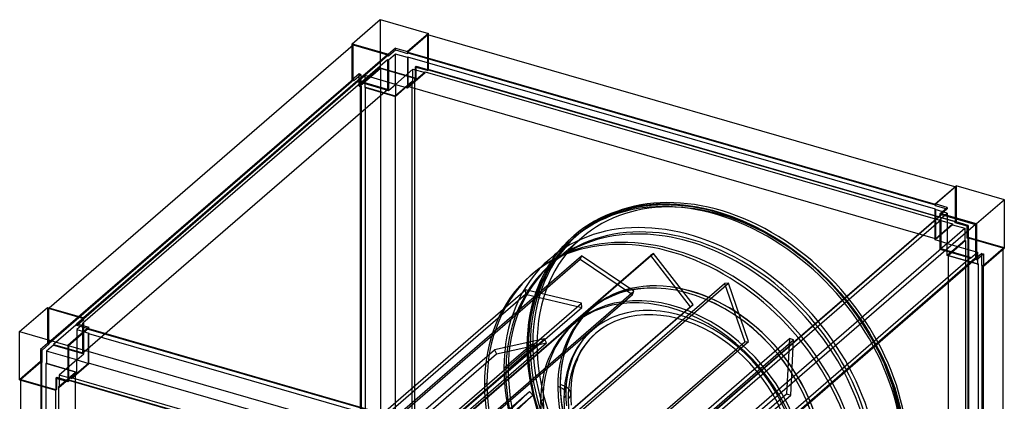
# Model space of a CAD drawing. Header units: millimetres. Extents: x -532 to 532, y -599 to 581.
# Tile 3 of 3: x -512 to 512, y 183 to 581. Entities that reach past the tile are written whole.
import ezdxf

# ---------------------------------------------------------------- set-up
doc = ezdxf.new("R2010")
doc.units = ezdxf.units.MM
doc.layers.add('MAIN-1', color=7, linetype='Continuous')
doc.layers.add('MAIN-2', color=7, linetype='Continuous')

msp = doc.modelspace()

# ---------------------------------------------------------------- linework, layer by layer
at = {"layer": 'MAIN-1'}
for p, q in [((-166.3, 555.8), (-137.3, 580.9)), ((-137.3, 580.9), (-87, 566.4)), ((-87, 566.4), (-108.8, 547.6)), ((-87.5, 565.1), (-108.3, 547.1)), ((460.8, 406.8), (-87.5, 565.1)), ((-87, 564.9), (-87, 566.4)), ((-481.6, 280.8), (-165.4, 554.7)), ((-166.3, 555.8), (-128.6, 544.9)), ((-166.3, 553.9), (-166.3, 555.8)), ((-165.4, 554.7), (-129.5, 544.3)), ((-129.5, 544.3), (-445.7, 270.4)), ((-445.6, 269.6), (-129.5, 543.4)), ((-129.5, 544.3), (-129.5, 543.4)), ((-129.5, 543.4), (-128.6, 543.2)), ((-121.3, 551.2), (-128.6, 544.9)), ((-128.6, 543.2), (-121.3, 549.4)), ((-128.6, 544.9), (-128.6, 543.2)), ((-121.3, 549.4), (-121.3, 551.2)), ((-121.3, 551.2), (-108.8, 547.6)), ((-121.3, 549.4), (-108.8, 545.8)), ((-108.8, 547.6), (-108.8, 545.8)), ((-108.8, 545.8), (-108.3, 546.3)), ((-108.3, 547.1), (-108.3, 546.3)), ((-108.3, 547.1), (440.3, 388.8)), ((-108.3, 546.3), (440.3, 387.9)), ((440.3, 389.1), (462, 407.9)), ((512.3, 393.4), (462, 407.9)), ((512.3, 393.4), (483.3, 368.3)), ((512.3, 343.2), (512.3, 393.4)), ((440.3, 387.3), (440.3, 389.1)), ((452.8, 385.4), (440.3, 389.1)), ((440.3, 387.3), (451.3, 384.1)), ((445.6, 379.1), (452.8, 385.4)), ((445.6, 377.4), (445.6, 379.1)), ((483.3, 368.3), (445.6, 379.1)), ((130.2, 104.2), (446.5, 378)), ((445.6, 377.4), (445.7, 377.4)), ((446.5, 378), (482.4, 367.7)), ((482.4, 367.7), (166.1, 93.8)), ((482.4, 367.7), (482.4, 331.7)), ((483.3, 368.3), (483.3, 330.6)), ((490.5, 324.3), (512.3, 343.2)), ((510.9, -194.5), (510.9, 342)), ((166.3, 57.9), (482.4, 331.7)), ((483.3, 330.6), (481.6, 331.1)), ((483.3, 330.6), (490.5, 336.9)), ((488.8, 324.8), (488.8, 335.4)), ((490.5, 336.9), (490.5, 324.3)), ((490.5, 324.3), (488.8, 324.8)), ((489.3, -223.8), (489.3, 324.7)), ((490.1, 324.4), (490.1, -224.1)), ((-512.3, 256.1), (-483.3, 281.2)), ((-483.3, 281.2), (-445.6, 270.4)), ((-445.6, 270.4), (-452.8, 264.1)), ((-451.3, 263.7), (-445.6, 268.6)), ((-445.6, 268.6), (-445.6, 270.4)), ((-512.3, 205.9), (-512.3, 256.1)), ((-512.3, 256.1), (-462, 241.6)), ((-440.3, 260.5), (-462, 241.6)), ((-440.8, 259.2), (-461.5, 241.2)), ((-452.8, 264.1), (-440.3, 260.5)), ((-440.8, 259.2), (107.5, 100.9)), ((-440.3, 259), (-440.3, 260.5)), ((-462, 241.6), (-462, 204)), ((-461.5, 241.2), (-461.5, 205.3)), ((87, 82.8), (-461.5, 241.2)), ((-512.3, 205.9), (-474.6, 195)), ((-510.9, -343), (-510.9, 205.5)), ((-474.6, 207.6), (-474.6, 195)), ((-474.6, 207.6), (-462, 204)), ((-473.6, 195.9), (-473.6, 207.3)), ((-461.5, 205.3), (87, 46.9)), ((-461, 204.8), (-461, 205.1)), ((-475, 195.1), (-475, -353.4)), ((-474.6, 195), (-473.6, 195.9)), ((-474.5, -352.9), (-474.5, 195.1)), ((-462, 204), (-461, 204.8))]:
    msp.add_line(p, q, dxfattribs=at)
at = {"layer": 'MAIN-2'}
for p, q in [((-137.3, 580.9), (-137.3, 530.7)), ((-87.5, 529.2), (-87.5, 565.1)), ((-87, 528.7), (-87, 564.9)), ((-166.3, 518.1), (-166.3, 553.9)), ((-165.4, 518.7), (-165.4, 554.7)), ((-121.3, 545.1), (-128.6, 538.8)), ((-108.8, 541.5), (-121.3, 545.1)), ((-121.3, 513.5), (-121.3, 545.1)), ((-129.5, 539.1), (-446.5, 264.6)), ((-128.6, 538.8), (-129.5, 539.1)), ((-129.5, 539.1), (-129.5, 508.3)), ((-128.6, 538.8), (-128.6, 507.2)), ((-108.3, 541.9), (-108.8, 541.5)), ((-108.8, 541.5), (-108.8, 509.9)), ((-108.3, 541.9), (-108.3, 511.2)), ((440.8, 383.4), (-108.3, 541.9)), ((-159, 524.4), (-166.3, 518.1)), ((-164.5, 517.6), (-157.3, 523.9)), ((-152.9, 522.6), (-160.2, 516.4)), ((-137.3, 530.7), (-159, 511.8)), ((-157.3, 523.9), (-159, 524.4)), ((-159, 511.8), (-159, 524.4)), ((-136.9, 530), (-157.6, 512)), ((-157.3, 523.9), (-157.3, 511.3)), ((-152.9, 510.1), (-152.9, 522.6)), ((-121.3, 513.5), (-152.9, 522.6)), ((-137.3, 530.7), (-99.6, 519.8)), ((-136.9, 530), (-136.9, -19.1)), ((-101, 519.6), (-136.9, 530)), ((-103.1, 529.3), (-121.3, 513.5)), ((-108.8, 509.9), (-90.5, 525.7)), ((-108.3, 511.2), (-90.5, 526.6)), ((-103.1, 529.3), (-90.5, 525.7)), ((-103.1, 516.8), (-103.1, 529.3)), ((-99.6, 532.3), (-100.6, 531.5)), ((-100.6, 531.5), (-100.6, 518.9)), ((-88, 527.9), (-100.6, 531.5)), ((-99.6, 532.3), (-87, 528.7)), ((-99.6, 519.8), (-99.6, 532.3)), ((-90.5, 526.6), (458.5, 368.1)), ((-90.5, 525.7), (-90.5, 526.6)), ((-88, 528.7), (-87.5, 529.2)), ((-88, 528.7), (-88, 527.9)), ((461, 370.2), (-88, 528.7)), ((-88, 527.9), (-87, 528.7)), ((-87.5, 529.2), (461.5, 370.7)), ((-165.4, 518.7), (-482.4, 244.2)), ((-481.5, 243.9), (-164.5, 518.5)), ((-160.2, 517.2), (-477.2, 242.7)), ((-166.3, 518.1), (-164.5, 517.6)), ((-164.5, 518.5), (-165.4, 518.7)), ((-164.5, 518.5), (-164.5, 517.6)), ((-129.5, 508.3), (-160.2, 517.2)), ((-160.2, 516.4), (-160.2, 517.2)), ((-160.2, 516.4), (-128.6, 507.2)), ((-128.6, 507.2), (-121.3, 513.5)), ((-121.7, 501.6), (-104, 517)), ((-121.3, 500.9), (-103.1, 516.8)), ((-121.3, 513.5), (-121.3, 500.9)), ((-121.3, 513.5), (-108.8, 509.9)), ((-104, 517), (-103.1, 516.8)), ((-104, -32.1), (-104, 517)), ((-101.5, 519.2), (-101, 519.6)), ((-101.5, 519.2), (-101.5, -29.9)), ((-100.6, 518.9), (-101.5, 519.2)), ((-101, -29.5), (-101, 519.6)), ((-100.6, 518.9), (-99.6, 519.8)), ((-446.5, 233.8), (-129.5, 508.3)), ((-159, 511.8), (-157.3, 511.3)), ((-157.6, -37.1), (-157.6, 512)), ((-157.6, 512), (-156.8, 511.8)), ((-157.3, 511.3), (-156.8, 511.8)), ((-156.8, 511.8), (-156.8, -37.3)), ((-152.4, 510.5), (-152.9, 510.1)), ((-152.9, 510.1), (-121.3, 500.9)), ((-152.4, 510.5), (-121.7, 501.6)), ((-152.4, -38.6), (-152.4, 510.5)), ((440.8, 352.7), (-108.3, 511.2)), ((-121.7, 501.6), (-121.7, -47.4)), ((461.5, 406.6), (440.8, 388.6)), ((461.5, 406.6), (460.8, 406.8)), ((461.5, 370.7), (461.5, 406.6)), ((462, 407.9), (462, 370.2)), ((97.2, 376.7), (103.6, 379.3)), ((103.6, 379.3), (110.3, 381.7)), ((110.3, 381.7), (117.5, 383.8)), ((117.5, 383.8), (130.5, 386.7)), ((130.5, 386.7), (143.3, 388.3)), ((143.3, 388.3), (155, 389)), ((155, 389), (163.5, 389)), ((163.5, 389), (172.2, 388.5)), ((172.2, 388.5), (181.1, 387.7)), ((181.1, 387.7), (190.3, 386.3)), ((190.3, 386.3), (199.7, 384.5)), ((199.7, 384.5), (208.5, 382.3)), ((208.5, 382.3), (217.5, 379.8)), ((217.5, 379.8), (229, 375.9)), ((440.3, 388.8), (440.8, 388.6)), ((440.3, 387.9), (440.8, 387.8)), ((440.8, 387.8), (440.3, 387.3)), ((440.3, 383), (440.8, 383.4)), ((440.3, 351.4), (440.3, 383)), ((452.8, 379.4), (440.3, 383)), ((440.8, 388.6), (440.8, 387.8)), ((440.8, 383.4), (440.8, 352.7)), ((452.8, 383.7), (445.6, 377.4)), ((445.6, 373.1), (452.8, 379.4)), ((451.3, 384.1), (452.8, 383.7)), ((452.8, 385.4), (452.8, 383.7)), ((452.8, 379.4), (452.8, 347.8)), ((81.5, 368.5), (87.5, 372)), ((87.5, 372), (90.8, 373.7)), ((90.8, 373.7), (97.2, 376.7)), ((446.5, 377.2), (129.5, 102.6)), ((129.5, 98.3), (446.5, 372.8)), ((229, 375.9), (240.2, 371.4)), ((240.2, 371.4), (251.5, 366.3)), ((446.5, 372.8), (445.6, 373.1)), ((445.6, 341.5), (445.6, 373.1)), ((445.7, 377.4), (446.5, 377.2)), ((446.5, 377.2), (446.5, 378)), ((446.5, 342.1), (446.5, 372.8)), ((461, 370.2), (461.5, 370.7)), ((461, 369.4), (461, 370.2)), ((462, 370.2), (461, 369.4)), ((473.6, 365.7), (461, 369.4)), ((474.6, 366.6), (462, 370.2)), ((64.2, 355.8), (69.7, 360.4)), ((69.7, 360.4), (75.5, 364.6)), ((75.5, 364.6), (81.5, 368.5)), ((251.5, 366.3), (262.5, 360.6)), ((262.5, 360.6), (273.2, 354.4)), ((458.5, 367.2), (440.3, 351.4)), ((440.8, 352.7), (458.5, 368.1)), ((452.8, 347.8), (471.1, 363.6)), ((458.5, 368.1), (458.5, 367.2)), ((458.5, 367.2), (471.1, 363.6)), ((471.1, 363.6), (471.1, 351)), ((473.6, 365.7), (474.6, 366.6)), ((473.6, 353.2), (473.6, 365.7)), ((474.6, 366.6), (474.6, 354)), ((64.5, 353.5), (39.2, 331.6)), ((42.5, 327.8), (72.5, 353.8)), ((53.2, 345.1), (62.1, 354.1)), ((62.1, 354.1), (64.2, 355.8)), ((69.2, 357.6), (66.5, 355.2)), ((273.2, 354.4), (283.8, 347.6)), ((452.8, 347.8), (440.3, 351.4)), ((471.1, 351), (452.8, 335.2)), ((472, 350.8), (454.2, 335.4)), ((471.1, 351), (472, 350.8)), ((472, 350.8), (472, -198.3)), ((474.6, 354), (473.6, 353.2)), ((474.5, 352.9), (473.6, 353.2)), ((475, 353.4), (474.5, 352.9)), ((474.5, -196.1), (474.5, 352.9)), ((512.3, 343.2), (474.6, 354)), ((475, 353.4), (475, -195.7)), ((510.9, 343), (475, 353.4)), ((45, 335.2), (53.2, 345.1)), ((446.5, 342.1), (129.5, 67.6)), ((283.8, 347.6), (294.3, 340.2)), ((294.3, 340.2), (306.4, 330.6)), ((452.8, 347.8), (445.6, 341.5)), ((477.2, 332.4), (445.6, 341.5)), ((477.2, 333.2), (446.5, 342.1)), ((452.8, 335.2), (452.8, 347.8)), ((452.8, 347.8), (484.4, 338.6)), ((477.2, 332.4), (484.4, 338.6)), ((484.4, 338.6), (484.4, 326.1)), ((490.1, 325), (510.9, 343)), ((510.9, 342), (510.9, 343)), ((-261.7, 43.3), (70.8, 331.3)), ((-260.1, 46.9), (72.4, 334.9)), ((-188.4, 47.2), (144.1, 335.1)), ((-185.4, 49.4), (147.1, 337.3)), ((35.5, 320.6), (42.4, 331.5)), ((42.4, 331.5), (45, 335.2)), ((72.4, 334.9), (70.8, 331.3)), ((70.8, 331.3), (125.4, 294.6)), ((126.9, 298.2), (72.4, 334.9)), ((147.1, 337.3), (144.1, 335.1)), ((144.1, 335.1), (185.4, 281.9)), ((188.4, 284.1), (147.1, 337.3)), ((160.2, 58.7), (477.2, 333.2)), ((481.5, 332), (164.5, 57.4)), ((306.4, 330.6), (319.6, 319.1)), ((484.4, 326.1), (452.8, 335.2)), ((454.2, 335.4), (484.9, 326.5)), ((454.2, -213.7), (454.2, 335.4)), ((477.2, 333.2), (477.2, 332.4)), ((488.8, 337.4), (481.5, 331.1)), ((482.4, 331.7), (481.5, 332)), ((481.5, 331.1), (481.5, 332)), ((481.6, 331.1), (481.5, 331.1)), ((488.8, 335.4), (488.8, 337.4)), ((488.8, 337.4), (490.5, 336.9)), ((29.6, 308.7), (35.5, 320.6)), ((319.6, 319.1), (332, 306.8)), ((484.4, 326.1), (484.9, 326.5)), ((484.9, 326.5), (484.9, -222.6)), ((489.3, 325.3), (488.8, 324.8)), ((489.3, 324.7), (489.3, 325.3)), ((489.3, 325.3), (490.1, 325)), ((490.1, 325), (490.1, 324.4)), ((19, 314.1), (21.5, 316.2)), ((27.8, 304.5), (29.6, 308.7)), ((-318.6, 11.5), (13.9, 299.4)), ((-205.6, 10.2), (126.9, 298.2)), ((-111.4, 18), (221.1, 306)), ((-107.3, 18.4), (225.2, 306.3)), ((13.9, 299.4), (14.1, 295)), ((72.2, 285.6), (13.9, 299.4)), ((22.7, 289.8), (25.1, 297.3)), ((25.1, 297.3), (27.8, 304.5)), ((125.4, 294.6), (126.9, 298.2)), ((186.5, 298), (186.5, 297.9)), ((225.2, 306.3), (221.1, 306)), ((221.1, 306), (242.1, 245.3)), ((246.1, 245.7), (225.2, 306.3)), ((332, 306.8), (341.4, 296.5)), ((-318.4, 7.1), (14.1, 295)), ((-207.1, 6.6), (125.4, 294.6)), ((14.1, 295), (72.5, 281.2)), ((20.6, 282), (22.7, 289.8)), ((341.4, 296.5), (349.9, 286.3)), ((-483.3, 281.2), (-483.3, 243.6)), ((-482.4, 280.1), (-481.6, 280.8)), ((-446.5, 269.8), (-482.4, 280.1)), ((-482.4, 280.1), (-482.4, 244.2)), ((-260.3, -2.3), (72.2, 285.6)), ((-260, -6.7), (72.5, 281.2)), ((-147.1, -6.1), (185.4, 281.9)), ((-144.1, -3.9), (188.4, 284.1)), ((18.9, 273.8), (20.6, 282)), ((72.5, 281.2), (72.2, 285.6)), ((80.9, 278.4), (80.9, 278.4)), ((83.4, 280.6), (83.4, 280.6)), ((185.4, 281.9), (188.4, 284.1)), ((349.9, 286.3), (357.8, 275.9)), ((-445.7, 270.4), (-446.5, 269.8)), ((-446.5, 268.9), (-446.5, 269.8)), ((-446.5, 268.9), (-445.6, 269.6)), ((-445.6, 268.6), (-446.5, 268.9)), ((17.6, 265.9), (18.9, 273.8)), ((357.8, 275.9), (365.3, 265.1)), ((-445.6, 264.3), (-452.8, 258)), ((-452.8, 264.1), (-452.8, 262.4)), ((-452.8, 262.4), (-451.3, 263.7)), ((-440.3, 258.7), (-452.8, 262.4)), ((-452.8, 258), (-440.3, 254.4)), ((-452.8, 258), (-452.8, 226.4)), ((-446.5, 264.6), (-445.6, 264.3)), ((-446.5, 233.8), (-446.5, 264.6)), ((-445.6, 232.7), (-445.6, 264.3)), ((-440.8, 258.3), (-440.8, 259.2)), ((-440.8, 258.3), (-440.3, 258.7)), ((108.3, 99.8), (-440.8, 258.3)), ((-440.3, 258.7), (-440.3, 259)), ((16.1, 249.2), (16.7, 257.7)), ((16.7, 257.7), (17.6, 265.9)), ((63.1, 263), (65.6, 265.2)), ((77.6, 251.7), (82.5, 256.7)), ((82.5, 256.7), (83.6, 257.7)), ((365.3, 265.1), (372.1, 254.3)), ((-440.3, 254.4), (-440.8, 254)), ((-440.8, 223.2), (-440.8, 254)), ((-440.8, 254), (108.3, 95.5)), ((-440.3, 222.8), (-440.3, 254.4)), ((-298.7, -39.4), (33.8, 248.6)), ((-43.8, -39.2), (288.7, 248.8)), ((-39.5, -40.7), (293, 247.3)), ((33.8, 248.6), (-18.3, 237.1)), ((15.9, 240.5), (16.1, 249.2)), ((35.8, 244.2), (33.8, 248.6)), ((71.5, 244.1), (73, 246.2)), ((73, 246.2), (77.6, 251.7)), ((77, 243.2), (81.3, 248.4)), ((81.3, 248.4), (85.9, 253)), ((85.9, 253), (86.9, 253.9)), ((288.7, 248.8), (285.6, 191.3)), ((293, 247.3), (288.7, 248.8)), ((290, 189.8), (293, 247.3)), ((372.1, 254.3), (378.4, 243.3)), ((-483.3, 243.6), (-490.5, 237.3)), ((-488.8, 236.8), (-490.5, 237.3)), ((-490.5, 237.3), (-490.5, 224.7)), ((-488.8, 236.8), (-481.5, 243.1)), ((-488.8, 224.2), (-488.8, 236.8)), ((-477.2, 241.8), (-484.4, 235.5)), ((-483.3, 243.6), (-481.5, 243.1)), ((-482.4, 244.2), (-481.5, 243.9)), ((-481.5, 243.1), (-481.5, 243.9)), ((-477.2, 242.7), (-477.2, 241.8)), ((-477.2, 242.7), (-446.5, 233.8)), ((-477.2, 241.8), (-445.6, 232.7)), ((-350.8, -50.9), (-18.3, 237.1)), ((-296.7, -43.8), (35.8, 244.2)), ((-90.4, -42.6), (242.1, 245.3)), ((-86.4, -42.2), (246.1, 245.7)), ((-18.3, 237.1), (-16.3, 232.7)), ((-16.3, 232.7), (35.8, 244.2)), ((-8.4, 217.8), (16.9, 239.6)), ((26, 242.5), (-4, 216.5)), ((16.2, 230.4), (15.9, 240.5)), ((18.9, 241.4), (21.6, 243.7)), ((64.3, 231.3), (67.7, 238)), ((67.7, 238), (71.5, 244.1)), ((72.1, 235.6), (75.7, 241.3)), ((75.7, 241.3), (77, 243.2)), ((242.1, 245.3), (246.1, 245.7)), ((378.4, 243.3), (384.2, 232.1)), ((-484.4, 235.5), (-484.4, 223)), ((-452.8, 226.4), (-484.4, 235.5)), ((-452.8, 226.4), (-471.1, 210.6)), ((-452.8, 226.4), (-445.6, 232.7)), ((-452.8, 213.9), (-452.8, 226.4)), ((-452.8, 226.4), (-440.3, 222.8)), ((-348.8, -55.3), (-16.3, 232.7)), ((16.9, 220), (16.2, 230.4)), ((61.8, 224.7), (63.3, 228.9)), ((63.3, 228.9), (64.3, 231.3)), ((66.5, 223.1), (68, 227)), ((68, 227), (68.9, 229.2)), ((68.9, 229.2), (72.1, 235.6)), ((384.2, 232.1), (389.3, 220.9)), ((-490.5, 224.7), (-512.3, 205.9)), ((-490.1, 224.1), (-510.9, 206.1)), ((-490.5, 224.7), (-488.8, 224.2)), ((-489.3, 223.8), (-490.1, 224.1)), ((-490.1, 224.1), (-490.1, -325)), ((-489.3, 223.8), (-488.8, 224.2)), ((-489.3, -325.3), (-489.3, 223.8)), ((-484.4, 223), (-484.9, 222.6)), ((-454.2, 213.7), (-484.9, 222.6)), ((-484.9, 222.6), (-484.9, -326.5)), ((-484.4, 223), (-452.8, 213.9)), ((-458.5, 207.9), (-440.8, 223.2)), ((-458.5, 207), (-440.3, 222.8)), ((108.3, 64.7), (-440.8, 223.2)), ((18.9, 205.5), (16.9, 220)), ((58.2, 211.1), (59.2, 215.8)), ((59.2, 215.8), (60.4, 220.4)), ((60.4, 220.4), (61.8, 224.7)), ((64, 214.7), (65.2, 219)), ((65.2, 219), (66.5, 223.1)), ((389.3, 220.9), (394, 209.2)), ((-510.9, 206.1), (-475, 195.7)), ((-510.9, 205.5), (-510.9, 206.1)), ((-473.6, 208.4), (-474.6, 207.6)), ((-473.6, 208.4), (-461, 204.8)), ((-473.6, 207.3), (-473.6, 208.4)), ((-472, 198.3), (-454.2, 213.7)), ((-471.1, 198.1), (-452.8, 213.9)), ((-471.1, 210.6), (-471.1, 198.1)), ((-458.5, 207), (-471.1, 210.6)), ((-461.5, 205.3), (-461, 205.7)), ((-461, 205.7), (88, 47.2)), ((-461, 205.1), (-461, 205.7)), ((-458.5, 207.9), (-458.5, 207)), ((90.5, 49.4), (-458.5, 207.9)), ((-454.2, -335.4), (-454.2, 213.7)), ((22.6, 187.8), (18.9, 205.5)), ((56.8, 201.5), (57.4, 206.4)), ((57.4, 206.4), (58.2, 211.1)), ((61.8, 201), (62.4, 205.7)), ((62.4, 205.7), (63.1, 210.2)), ((63.1, 210.2), (64, 214.7)), ((394, 209.2), (398.2, 197.4)), ((-475, 195.7), (-474.5, 196.1)), ((-475, 195.7), (-475, 195.1)), ((-474.5, 196.1), (-473.6, 195.9)), ((-474.5, 195.1), (-474.5, 196.1)), ((-472, 198.3), (-472, -350.8)), ((-471.1, 198.1), (-472, 198.3)), ((-26.1, 202.4), (-28.6, 200.2)), ((47.7, 198.8), (47.6, 198.7)), ((56.4, 191.2), (56.5, 196.4)), ((56.5, 196.4), (56.8, 201.5)), ((61.4, 191.2), (61.5, 196.2)), ((61.5, 196.2), (61.8, 201)), ((398.2, 197.4), (401.6, 185.8)), ((-255.9, -44), (18.2, 193.5)), ((-239.4, -36.3), (21.6, 189.8)), ((-46.9, -96.7), (285.6, 191.3)), ((-42.5, -98.2), (290, 189.8)), ((18.2, 193.5), (-18.5, 158.7)), ((-15.2, 155), (21.6, 189.8)), ((21.6, 189.8), (18.2, 193.5)), ((27.7, 169.8), (22.6, 187.8)), ((29.9, 183.4), (32.4, 185.5)), ((56.5, 185.1), (56.4, 191.2)), ((57, 178.8), (56.5, 185.1)), ((61.5, 185.3), (61.4, 191.2)), ((62, 179.2), (61.5, 185.3)), ((285.6, 191.3), (290, 189.8)), ((401.6, 185.8), (404.5, 174.2))]:
    msp.add_line(p, q, dxfattribs=at)
for centre, major_axis, ratio, start_param, end_param in [((212.8, 184.2), (148.6, -171.6), 0.75, 0.713724, 3.141533), ((211.8, 183.4), (-147.3, 170.1), 0.75, -2.427868, 0), ((213.8, 185.1), (147.3, -170.1), 0.75, 0.713724, 3.141593), ((216.5, 187.5), (147.3, -170.1), 0.75, 0.713724, 3.141593), ((216.5, 187.5), (-144, 166.3), 0.75, -2.427868, 0), ((184, 159.3), (144, -166.3), 0.75, 0.713724, 3.855317), ((186.5, 161.5), (-147.3, 170.1), 0.75, -2.427868, 0), ((186.5, 161.5), (-144, 166.3), 0.75, -2.427868, 0), ((166.2, 144), (-147.3, 170.1), 0.75, -2.427868, 0), ((168.8, 146.1), (147.3, -170.1), 0.75, 0.713724, 3.141593), ((212.8, 184.2), (148.6, -171.6), 0.75, -3.141593, -2.427868), ((211.8, 183.4), (-147.3, 170.1), 0.75, 0, 0.713724), ((213.8, 185.1), (147.3, -170.1), 0.75, -3.141592, -2.427868), ((216.5, 187.5), (147.3, -170.1), 0.75, -3.141592, -2.427868), ((216.5, 187.5), (-144, 166.3), 0.75, 0, 0.713724), ((186.5, 161.5), (-147.3, 170.1), 0.75, 0, 0.713724), ((186.5, 161.5), (-144, 166.3), 0.75, 0, 0.713724), ((166.2, 144), (-147.3, 170.1), 0.75, 0, 0.713724), ((168.8, 146.1), (147.3, -170.1), 0.75, -3.141592, -2.427868), ((184, 159.4), (103.1, -119.1), 0.75, 0.713724, 3.141593), ((184, 159.3), (103.1, -119.1), 0.75, 0.713724, 3.141593), ((186.5, 161.6), (103.1, -119.1), 0.75, 2.284521, 3.141593), ((186.5, 161.5), (-103.1, 119.1), 0.75, -0.857072, 0), ((168.8, 146.1), (-103.1, 119.1), 0.75, -2.427868, 0), ((186.5, 161.6), (103.1, -119.1), 0.75, 0.713724, 2.284521), ((186.5, 161.5), (-103.1, 119.1), 0.75, -3.141592, -0.857072), ((166.2, 144), (103.1, -119.1), 0.75, 0.713724, 3.141593), ((186.5, 161.5), (-103.1, 119.1), 0.75, 0, 2.284521), ((184, 159.3), (103.1, -119.1), 0.75, -3.141592, -2.427868), ((184, 159.4), (103.1, -119.1), 0.75, -3.141592, -2.427868), ((186.5, 161.6), (103.1, -119.1), 0.75, -3.141592, -2.427868), ((175.3, 151.8), (91.7, -105.8), 0.75, 0.713724, 3.141533), ((175.3, 151.8), (88.4, -102.1), 0.75, 0.713724, 3.141533), ((166.2, 144), (103.1, -119.1), 0.75, -3.141592, -2.427868), ((168.8, 146.1), (-103.1, 119.1), 0.75, 0, 0.713724), ((175.3, 151.8), (91.7, -105.8), 0.75, 3.141533, 3.855317), ((175.3, 151.8), (88.4, -102.1), 0.75, 3.141533, 3.855317), ((17.9, 240.5), (-2, 0), 0.5, -0.523599, 1.047198), ((17.9, 240.5), (-2, 0), 0.5, -2.094395, -0.523599), ((212.8, 184.2), (148.6, -171.6), 0.75, -2.427868, -0.000059), ((211.8, 183.4), (-147.3, 170.1), 0.75, 0.713724, 3.141593), ((213.8, 185.1), (147.3, -170.1), 0.75, -2.427868, 0), ((216.5, 187.5), (147.3, -170.1), 0.75, -2.427868, 0), ((216.5, 187.5), (-144, 166.3), 0.75, 0.713724, 3.141593), ((186.5, 161.5), (-147.3, 170.1), 0.75, 0.713724, 3.141593), ((186.5, 161.5), (-144, 166.3), 0.75, 0.713724, 3.141593), ((184, 159.3), (144, -166.3), 0.75, -2.427868, 0.713724), ((166.2, 144), (-147.3, 170.1), 0.75, 0.713724, 3.141593), ((168.8, 146.1), (147.3, -170.1), 0.75, -2.427868, 0), ((184, 159.3), (103.1, -119.1), 0.75, -2.427868, 0), ((184, 159.4), (103.1, -119.1), 0.75, -2.427868, -0.000498), ((38.9, 191.2), (-17.5, 0), 0.5, 2.617994, 4.187647), ((38.9, 191.2), (-22.5, 0), 0.5, 2.617994, 4.18879), ((186.5, 161.6), (103.1, -119.1), 0.75, -2.427868, -0.857072), ((168.8, 146.1), (-103.1, 119.1), 0.75, 0.713724, 3.141593), ((175.3, 151.8), (91.7, -105.8), 0.75, -2.427868, -0.000059), ((175.3, 151.8), (88.4, -102.1), 0.75, -2.427868, -0.000059), ((166.2, 144), (103.1, -119.1), 0.75, -2.427868, 0)]:
    msp.add_ellipse(centre, major_axis=major_axis, ratio=ratio, start_param=start_param, end_param=end_param, dxfattribs=at)

doc.saveas('drawing.dxf')
